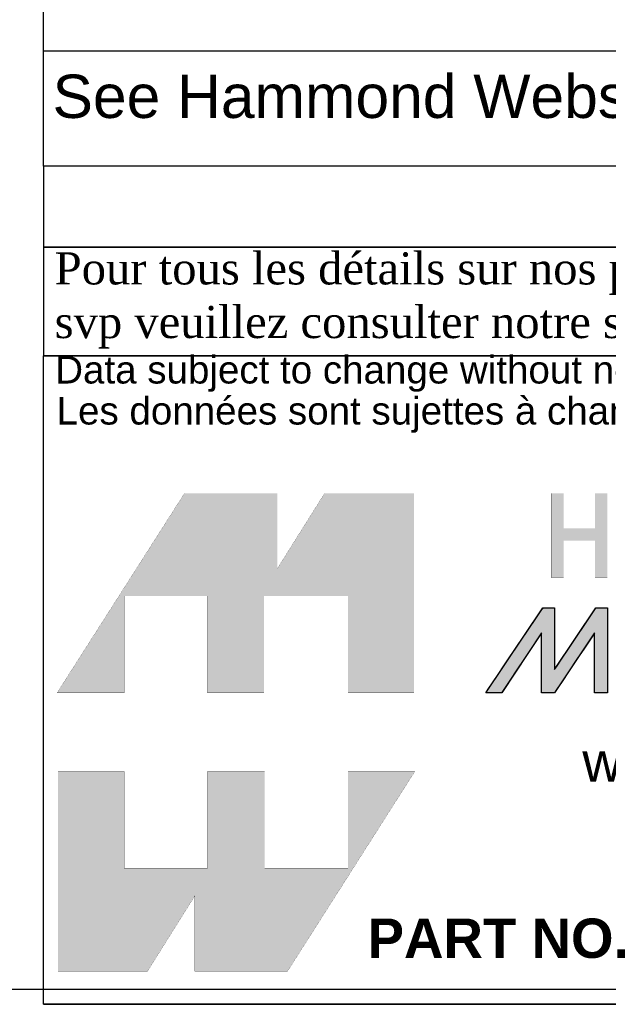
# Model space of a CAD drawing. Header units: inches. Extents: x 0 to 36.4, y -0.1 to 27.2.
# Tile 2 of 11: x 26.6 to 30.7, y -0.1 to 6.7. Entities that reach past the tile are written whole.
import ezdxf
from ezdxf.enums import TextEntityAlignment as Align

# ---------------------------------------------------------------- set-up
doc = ezdxf.new("R2010")
doc.units = ezdxf.units.IN
doc.header["$MEASUREMENT"] = 0
doc.layers.add('Default', color=7, linetype='Continuous')
doc.styles.add('SEACAD_Arial', font='arial.ttf')

# ---------------------------------------------------------------- blocks, each defined once
blk = doc.blocks.new('SE1')
at = {"color": 7, "linetype": 'Continuous'}
blk.add_line((26.7631, 6.5006), (36.3627, 6.5006), dxfattribs=at)
blk.add_lwpolyline([(26.7631, 5.7006), (26.7631, 7.9746), (36.3627, 7.9746), (36.3627, 5.7006), (26.7631, 5.7006)], dxfattribs=at)
at = {"color": 7, "linetype": 'Continuous', "style": 'SEACAD_Arial'}
blk.add_text('See Hammond Website for More Information', height=0.3, dxfattribs=at).set_placement((26.8261, 6.3354), align=Align.TOP_LEFT)
blk = doc.blocks.new('block_2')
at = {"layer": 'Default', "linetype": 'Continuous'}
blk.add_hatch(color=7, dxfattribs=at).paths.add_polyline_path([(-0.8327, 0.0667), (-0.8327, 0.0841), (-0.8327, 0.1076), (-0.8327, 0.1345), (-0.8327, 0.1621), (-0.8327, 0.1875), (-0.8327, 0.2079), (-0.8327, 0.2206), (-0.8328, 0.2234), (-0.8344, 0.2234), (-0.8377, 0.2234), (-0.8421, 0.2234), (-0.8471, 0.2234), (-0.8522, 0.2234), (-0.857, 0.2234), (-0.8609, 0.2234), (-0.8647, 0.2195), (-0.8786, 0.1989), (-0.901, 0.1657), (-0.9282, 0.1254), (-0.9562, 0.0838), (-0.9813, 0.0466), (-0.9996, 0.0194), (-1.0073, 0.008), (-1.0057, 0.0079), (-1.0009, 0.0079), (-0.9941, 0.0079), (-0.9863, 0.0079), (-0.9785, 0.0079), (-0.9719, 0.0079), (-0.9676, 0.0079), (-0.9662, 0.0083), (-0.9595, 0.0184), (-0.9459, 0.0389), (-0.9281, 0.0659), (-0.9086, 0.0953), (-0.8901, 0.1233), (-0.8753, 0.1456), (-0.8668, 0.1584), (-0.8657, 0.1579), (-0.8657, 0.1442), (-0.8657, 0.1213), (-0.8657, 0.0931), (-0.8657, 0.0637), (-0.8657, 0.037), (-0.8657, 0.0172), (-0.8657, 0.0081), (-0.8646, 0.0079), (-0.8609, 0.0079), (-0.8555, 0.0079), (-0.8492, 0.0079), (-0.8429, 0.0079), (-0.8375, 0.0079), (-0.8338, 0.0079), (-0.8326, 0.0081), (-0.8265, 0.0172), (-0.8132, 0.037), (-0.7954, 0.0637), (-0.7758, 0.0931), (-0.7569, 0.1213), (-0.7416, 0.1442), (-0.7324, 0.1579), (-0.731, 0.1584), (-0.731, 0.1456), (-0.731, 0.1233), (-0.731, 0.0953), (-0.731, 0.0659), (-0.731, 0.0389), (-0.731, 0.0184), (-0.731, 0.0083), (-0.7301, 0.0079), (-0.7266, 0.0079), (-0.7214, 0.0079), (-0.7152, 0.0079), (-0.709, 0.0079), (-0.7035, 0.0079), (-0.6998, 0.0079), (-0.6985, 0.008), (-0.6985, 0.0194), (-0.6985, 0.0466), (-0.6985, 0.0838), (-0.6985, 0.1254), (-0.6985, 0.1657), (-0.6985, 0.1989), (-0.6985, 0.2195), (-0.6987, 0.2234), (-0.701, 0.2234), (-0.7052, 0.2234), (-0.7105, 0.2234), (-0.7162, 0.2234), (-0.7215, 0.2234), (-0.7256, 0.2234), (-0.7277, 0.2234), (-0.7302, 0.2199), (-0.7408, 0.204), (-0.7574, 0.1793), (-0.7771, 0.1498), (-0.7973, 0.1196), (-0.8151, 0.093), (-0.8278, 0.0739)])
at = {"layer": 'Default', "color": 7, "linetype": 'Continuous'}
blk.add_lwpolyline([(-0.8327, 0.0667), (-0.8278, 0.0739), (-0.8151, 0.093), (-0.7973, 0.1196), (-0.7771, 0.1498), (-0.7574, 0.1793), (-0.7408, 0.204), (-0.7302, 0.2199), (-0.7277, 0.2234), (-0.7256, 0.2234), (-0.7215, 0.2234), (-0.7162, 0.2234), (-0.7105, 0.2234), (-0.7052, 0.2234), (-0.701, 0.2234), (-0.6987, 0.2234), (-0.6985, 0.2195), (-0.6985, 0.1989), (-0.6985, 0.1657), (-0.6985, 0.1254), (-0.6985, 0.0838), (-0.6985, 0.0466), (-0.6985, 0.0194), (-0.6985, 0.008), (-0.6998, 0.0079), (-0.7035, 0.0079), (-0.709, 0.0079), (-0.7152, 0.0079), (-0.7214, 0.0079), (-0.7266, 0.0079), (-0.7301, 0.0079), (-0.731, 0.0083), (-0.731, 0.0184), (-0.731, 0.0389), (-0.731, 0.0659), (-0.731, 0.0953), (-0.731, 0.1233), (-0.731, 0.1456), (-0.731, 0.1584), (-0.7324, 0.1579), (-0.7416, 0.1442), (-0.7569, 0.1213), (-0.7758, 0.0931), (-0.7954, 0.0637), (-0.8132, 0.037), (-0.8265, 0.0172), (-0.8326, 0.0081), (-0.8338, 0.0079), (-0.8375, 0.0079), (-0.8429, 0.0079), (-0.8492, 0.0079), (-0.8555, 0.0079), (-0.8609, 0.0079), (-0.8646, 0.0079), (-0.8657, 0.0081), (-0.8657, 0.0172), (-0.8657, 0.037), (-0.8657, 0.0637), (-0.8657, 0.0931), (-0.8657, 0.1213), (-0.8657, 0.1442), (-0.8657, 0.1579), (-0.8668, 0.1584), (-0.8753, 0.1456), (-0.8901, 0.1233), (-0.9086, 0.0953), (-0.9281, 0.0659), (-0.9459, 0.0389), (-0.9595, 0.0184), (-0.9662, 0.0083), (-0.9676, 0.0079), (-0.9719, 0.0079), (-0.9785, 0.0079), (-0.9863, 0.0079), (-0.9941, 0.0079), (-1.0009, 0.0079), (-1.0057, 0.0079), (-1.0073, 0.008), (-0.9996, 0.0194), (-0.9813, 0.0466), (-0.9562, 0.0838), (-0.9282, 0.1254), (-0.901, 0.1657), (-0.8786, 0.1989), (-0.8647, 0.2195), (-0.8609, 0.2234), (-0.857, 0.2234), (-0.8522, 0.2234), (-0.8471, 0.2234), (-0.8421, 0.2234), (-0.8377, 0.2234), (-0.8344, 0.2234), (-0.8328, 0.2234), (-0.8327, 0.2206), (-0.8327, 0.2079), (-0.8327, 0.1875), (-0.8327, 0.1621), (-0.8327, 0.1345), (-0.8327, 0.1076), (-0.8327, 0.0841), (-0.8327, 0.0667)], close=True, dxfattribs=at)
for points in [[(-1.0073, 0.0079), (-1.0073, 0.0079), (-0.8621, 0.2234), (-0.8621, 0.2234)], [(-0.8621, 0.2234), (-0.855, 0.2234), (-0.8327, 0.2234), (-0.8327, 0.2234)], [(-0.8327, 0.0667), (-0.8327, 0.0667), (-0.7278, 0.2234), (-0.7278, 0.2234)], [(-0.8327, 0.2234), (-0.8327, 0.2234), (-0.8327, 0.1009), (-0.8327, 0.0667)], [(-0.7278, 0.2234), (-0.7278, 0.2234), (-0.6985, 0.2234), (-0.6985, 0.2234)], [(-0.6985, 0.2234), (-0.6985, 0.2234), (-0.6985, 0.0079), (-0.6985, 0.0079)], [(-0.8657, 0.16), (-0.8657, 0.16), (-0.9664, 0.0079), (-0.9664, 0.0079)], [(-0.8657, 0.0079), (-0.8657, 0.0079), (-0.8657, 0.16), (-0.8657, 0.16)], [(-0.731, 0.16), (-0.731, 0.16), (-0.8327, 0.0079), (-0.8327, 0.0079)], [(-0.731, 0.0079), (-0.731, 0.0079), (-0.731, 0.16), (-0.731, 0.16)], [(-0.9664, 0.0079), (-0.9664, 0.0079), (-1.0073, 0.0079), (-1.0073, 0.0079)], [(-0.8327, 0.0079), (-0.8327, 0.0079), (-0.8657, 0.0079), (-0.8657, 0.0079)], [(-0.6985, 0.0079), (-0.6985, 0.0079), (-0.731, 0.0079), (-0.731, 0.0079)]]:
    blk.add_open_spline(points, degree=3, dxfattribs=at)
blk = doc.blocks.new('Block1')
at = {"layer": 'Default', "linetype": 'Continuous'}
for points in [[(-0.0026, 0.7074), (0.1678, 0.7074), (0.1678, 0.9533), (0.3791, 0.9533), (0.3791, 0.7074), (0.5228, 0.7074), (0.5228, 0.9533), (0.7357, 0.9533), (0.7357, 0.7074), (0.9035, 0.7074), (0.9035, 1.2145), (0.6765, 1.2145), (0.5564, 1.0231), (0.5564, 1.2145), (0.3209, 1.2145)], [(1.3629, 1.2145), (1.3629, 1.1253), (1.2832, 1.1253), (1.2832, 1.2145), (1.2517, 1.2145), (1.2517, 1.0005), (1.2832, 1.0005), (1.2832, 1.0939), (1.3629, 1.0939), (1.3629, 1.0939), (1.3629, 1.0005), (1.3943, 1.0005), (1.3943, 1.2145)], [(0.9056, 0.5076), (0.7357, 0.5076), (0.7357, 0.2617), (0.5244, 0.2617), (0.5244, 0.5076), (0.3791, 0.5076), (0.3791, 0.2617), (0.1678, 0.2617), (0.1678, 0.5076), (0, 0.5076), (0, 0), (0.2271, 0), (0.3471, 0.1914), (0.3471, 0), (0.5826, 0)]]:
    blk.add_hatch(color=7, dxfattribs=at).paths.add_polyline_path(points)
at = {"layer": 'Default', "color": 7, "linetype": 'Continuous', "const_width": 0.00035}
for points in [[(-0.0026, 0.7074), (0.3209, 1.2145), (0.5564, 1.2145), (0.5564, 1.0231), (0.6765, 1.2145), (0.9035, 1.2145), (0.9035, 0.7074), (0.7357, 0.7074), (0.7357, 0.9533), (0.5228, 0.9533), (0.5228, 0.7074), (0.3791, 0.7074), (0.3791, 0.9533), (0.1678, 0.9533), (0.1678, 0.7074), (-0.0026, 0.7074)], [(1.3629, 1.2145), (1.3629, 1.1253), (1.2832, 1.1253), (1.2832, 1.2145), (1.2517, 1.2145), (1.2517, 1.0005), (1.2832, 1.0005), (1.2832, 1.0939), (1.3629, 1.0939), (1.3629, 1.0939), (1.3629, 1.0005), (1.3943, 1.0005), (1.3943, 1.2145), (1.3629, 1.2145)], [(0.9056, 0.5076), (0.5826, 0), (0.3471, 0), (0.3471, 0.1914), (0.2271, 0), (0, 0), (0, 0.5076), (0.1678, 0.5076), (0.1678, 0.2617), (0.3791, 0.2617), (0.3791, 0.5076), (0.5244, 0.5076), (0.5244, 0.2617), (0.7357, 0.2617), (0.7357, 0.5076), (0.9056, 0.5076)]]:
    blk.add_lwpolyline(points, close=True, dxfattribs=at)
at = {"layer": 'Default', "color": 7}
blk.add_blockref('block_2', (2.0929, 0.6996), dxfattribs=at)
blk = doc.blocks.new('Block13')
at = {"layer": 'Default', "color": 7, "linetype": 'Continuous'}
for p, q in [((0, 0), (0, 1.6479)), ((0, 1.6479), (3.5155, 1.6479)), ((3.5155, 0), (0, 0))]:
    blk.add_line(p, q, dxfattribs=at)
at = {"layer": 'Default', "color": 7}
blk.add_blockref('Block1', (0.0371, 0.0841), dxfattribs=at)
at = {"layer": 'Default', "attachment_point": 1}
for s, insert, char_height, width in [('{\\fArial|b0||i0||c0|p34;\\C7;\\H7.e-002;\\W1.;\\T1.;Data subject to change without notice. Isometric drawing not to scale.}', (0.0298, 1.6475), 0.07, 3.486391), ('{\\fArial|b0||i0||c0|p34;\\C7;\\H7.e-002;\\W1.;\\T1.;Les données sont sujettes à changement sans préavis.}', (0.0334, 1.5433), 0.07, 3.235631), ('{\\fArial|b0||i0||c0|p34;\\C7;\\H0.1;\\W1.;www.hammondmfg.com}', (1.3679, 0.6657), 0.1, 1.572281), ('{\\fArial|b1||i0||c0|p34;\\C7;\\H0.1;\\W1.;PART NO. \\P}', (0.8225, 0.2179), 0.1, 0.655523)]:
    blk.add_mtext(s, dxfattribs=dict(at, insert=insert, char_height=char_height, width=width))
blk = doc.blocks.new('Block11')
at = {"layer": 'Default', "color": 7}
blk.add_blockref('Block13', (0, 0), dxfattribs=at)
blk = doc.blocks.new('Block10')
at = {"layer": 'Default', "color": 7}
blk.add_blockref('Block11', (0, 0), dxfattribs=at)
blk = doc.blocks.new('Block2')
at = {"layer": 'Default', "color": 7, "linetype": 'Continuous'}
blk.add_line((-52.744, 0), (-0.012, 0), dxfattribs=at)
at = {"layer": 'Default', "color": 7, "xscale": 15, "yscale": 15, "zscale": 15}
blk.add_blockref('Block10', (-52.744, 0), dxfattribs=at)
blk = doc.blocks.new('Block222')
at = {"layer": 'Default', "color": 7}
blk.add_blockref('Block2', (106.578, -49.503), dxfattribs=at)

msp = doc.modelspace()

# ---------------------------------------------------------------- linework, layer by layer
at = {"layer": 'Default', "color": 7, "linetype": 'Continuous'}
msp.add_line((0, 0), (36.3675, 0), dxfattribs=at)
for points in [[(26.7631, 5.7006), (26.7631, 5.1398), (36.3455, 5.1398), (36.3455, 5.7006), (26.7631, 5.7006)], [(26.7633, 5.1392), (26.7633, 4.3894), (36.3418, 4.3894), (36.3418, 5.1392), (26.7633, 5.1392)]]:
    msp.add_lwpolyline(points, dxfattribs=at)

# ---------------------------------------------------------------- block references
msp.add_blockref('SE1', (0, 0))
at = {"layer": 'Default', "color": 7, "xscale": 0.1817301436, "yscale": 0.1817301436, "zscale": 0.1817301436}
msp.add_blockref('Block222', (16.98, 8.8919), dxfattribs=at)

# ---------------------------------------------------------------- texts
at = {"layer": 'Default', "insert": (26.7564, 4.7712), "char_height": 0.2228291, "width": 9.674269, "attachment_point": 4}
msp.add_mtext('{\\fTimes New Roman|b0||i0||c0|p34;\\C7;\\H0.2228291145;\\W1.; Pour tous les détails sur nos produits, \\P}{\\fTimes New Roman|b0||i0||c0|p34;\\C7;\\H0.2228291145;\\W1.; svp veuillez consulter notre site www.hammondmfg.com                      }', dxfattribs=at)

doc.saveas('drawing.dxf')
